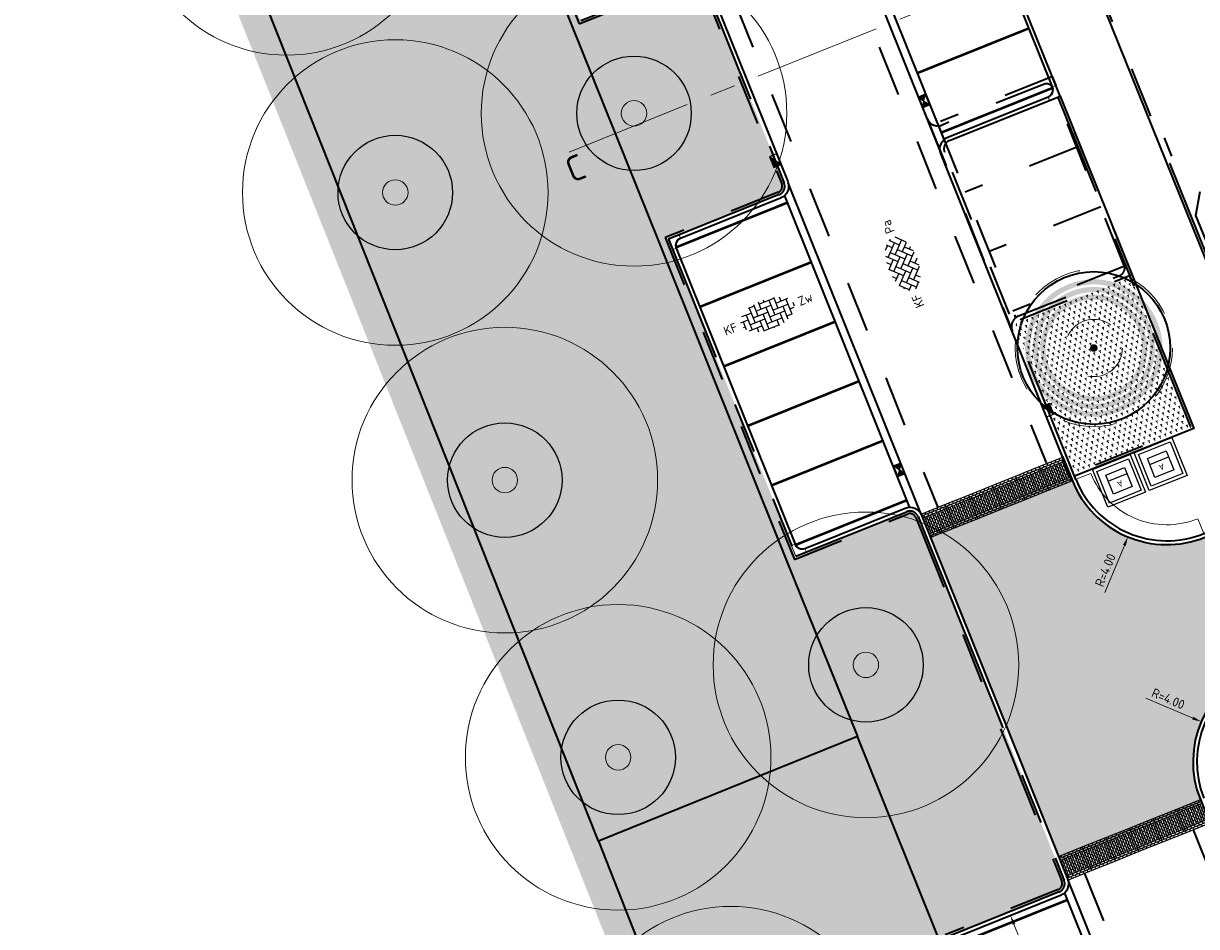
# Model space of a CAD drawing. Header units: metres. Extents: x 126075 to 126745, y 502461 to 502767.
# Tile 44 of 94: x 126473 to 126519, y 502572 to 502608. Entities that reach past the tile are written whole.
import ezdxf
from ezdxf.enums import TextEntityAlignment as Align

# ---------------------------------------------------------------- set-up
doc = ezdxf.new("R2010")
doc.units = ezdxf.units.M
doc.header["$PDSIZE"] = 1
for name, pattern in [('NLCS-HIDDEN', [4, 2, -2]), ('VH-OPSLUITBAND-SO', [10, 4, -2, 2, -2]), ('VH-OPSLUITBAND_VARIANT01-SO', [14, 8, -2, 2, -2]), ('VH-TROTTOIRBAND-SO', [15, 5, -2, 2, -2, 2, -2]), ('VW-21-21_STREEP', [0.42, 0.21, -0.21]), ('ZZ-CENTER-SO', [8, 5, -1, 1, -1]), ('ZZ-HIDDEN-SO', [4, 2, -2])]:
    doc.linetypes.add(name, pattern=pattern)
doc.layers.get('0').update_dxf_attribs({"linetype": 'CONTINUOUS'})
doc.layers.get('DEFPOINTS').update_dxf_attribs({"linetype": 'CONTINUOUS'})
for name, color, linetype, lineweight in [('B-WE-GR-BOOM-S', 90, 'CONTINUOUS', 18), ('B-XX-GR-BOOM-T25', 7, 'CONTINUOUS', 25), ('N-WE-GR-BEPLANTING-A-200', 92, 'CONTINUOUS', 18), ('N-WE-GR-BOOM-S', 90, 'CONTINUOUS', 25), ('N-WE-GR-GRAS-A-200', 62, 'CONTINUOUS', 18), ('N-WE-IE-MEUBILAIR_WEGMEUBILAIR_CONTAINER-S', 7, 'CONTINUOUS', 25), ('N-WE-RI-HWA_KOLK-S-200', 154, 'CONTINUOUS', 25), ('N-WE-VH-DREMPEL_PREFAB_1000-S', 10, 'CONTINUOUS', 25), ('N-WE-VH-GOOT_BSS_ACHTERKANT-G', 170, 'CONTINUOUS', 35), ('N-WE-VH-GOOT_BSS_VOORKANT-G', 170, 'CONTINUOUS', 35), ('N-WE-VH-KANTOPSLUITING_BETONRUG-G', 7, 'ZZ-HIDDEN-SO', 35), ('N-WE-VH-KANTOPSLUITING_OPSLUITBAND_100X200-G', 150, 'VH-OPSLUITBAND-SO', 35), ('N-WE-VH-KANTOPSLUITING_OPSLUITBAND_150X250-G', 150, 'VH-OPSLUITBAND_VARIANT01-SO', 35), ('N-WE-VH-KANTOPSLUITING_TROTTOIRBAND_130X150_250-G', 210, 'VH-TROTTOIRBAND-SO', 35), ('N-WE-VH-KANTOPSLUITING_TROTTOIRBAND_130X150_250_HOEKBLOK-S', 210, 'CONTINUOUS', 25), ('N-WE-VH-KANTOPSLUITING_VOORKANTBAND-G', 50, 'CONTINUOUS', 35), ('N-WE-VH-KANTVERHARDING_STREKLAAG-G', 60, 'CONTINUOUS', 18), ('N-WE-VH-MATERIAALGRENS-G', 7, 'ZZ-HIDDEN-SO', 35), ('N-WE-VH-OPENVERHARDING_BETONSTRAATSTEEN_KEIFORMAAT_ELLEBOOGVERBAND-S-200', 252, 'CONTINUOUS', 25), ('N-WE-VH-OPENVERHARDING_BETONSTRAATSTEEN_KEIFORMAAT_KEPERVERBAND-S-200', 252, 'CONTINUOUS', 25), ('N-WE-VW-MARKERING_PARKEERVAK-G', 7, 'VW-21-21_STREEP', 35), ('N-XX-GR-BOOM-T25', 7, 'CONTINUOUS', 25), ('N01-WE-IE-TERREINAFSCHEIDING_KUNSTMATIG_HEKWERK-G', 20, 'IE-TERREINAFSCHEIDING_KUNSTMATIG-SO', 35), ('N01-WE-OG-WEG_PARKEERPLAATS_INDELING-G', 7, 'CONTINUOUS', 25), ('X-XX-AL-AANPIJLING-G', 7, 'CONTINUOUS', 18), ('X-XX-AL-M', 7, 'CONTINUOUS', 18), ('X-XX-AL-VERWIJZING-S-200', 7, 'CONTINUOUS', 18), ('X-XX-AL-VERWIJZING_DOORSNEDE-G', 7, 'ZZ-CENTER-SO', 18)]:
    doc.layers.add(name, color=color, linetype=linetype, lineweight=lineweight)
doc.layers.add('N-GV-GR-BOOM-BESCHERMDEWORTELRUIMTE-GN', color=7, linetype='NLCS-HIDDEN', lineweight=0, plot=False)
doc.layers.add('N-GV-GR-BOOM_SOORT-V', color=7, linetype='CONTINUOUS', lineweight=18, true_color=0x025a01)
doc.layers.add('N-WE-OG-WEG_WEGVAK_WEGVAKONDERDEEL_PLATEAU-V', color=7, linetype='CONTINUOUS', lineweight=18, true_color=0xffff8f)
doc.layers.add('vrije wortelruimte', color=4, linetype='CONTINUOUS', plot=False)
doc.styles.add('NLCS-ISO', font='NLCS-ISO.ttf')
doc.styles.add('NLCS-ISO-M200-T18', font='NLCS-ISO.ttf', dxfattribs={"height": 0.36})
doc.styles.add('NLCS-ISO-M200-T25', font='NLCS-ISO.ttf', dxfattribs={"height": 0.5})
doc.linetypes.add('IE-TERREINAFSCHEIDING_KUNSTMATIG-SO', pattern='A,4,[82,NLCS.SHX,S=0.75,R=90,X=0,Y=0],4,-2', length=10)
doc.dimstyles.new('NLCS-M200-T18-PIJL_L2_H1', dxfattribs={"dimscale": 0.2, "dimtxt": 2.5, "dimasz": 1.8, "dimexe": 2, "dimexo": 2, "dimgap": 0.7, "dimtad": 1, "dimzin": 0, "dimdsep": 46, "dimtxsty": 'NLCS-ISO-M200-T18', "dimcen": 0, "dimdle": 2, "dimclrd": 256, "dimclre": 256, "dimclrt": 10, "dimadec": 1, "dimazin": 0, "dimtfac": 1, "dimtdec": 3, "dimtofl": 0, "dimtmove": 0, "dimatfit": 3, "dimfxl": 2, "dimfxlon": 1, "dimtfillclr": 256, "dimtolj": 1, "dimtzin": 0, "dimlwd": -1, "dimlwe": -1, "dimarcsym": 0})

# ---------------------------------------------------------------- blocks, each defined once
blk = doc.blocks.new('SVH-TROTTOIRBAND HOEKBLOK_130 150X250_R300_H90INW_VB-MM')
at = {"linetype": 'Continuous', "lineweight": 0}
blk.add_lwpolyline([(450, 150), (450, -300), (300, -300, 0.414214), (0, 0), (0, 150)], format="xyb", close=True, dxfattribs=at)
blk.add_arc((0, -300), 320, 0, 90, dxfattribs=at)
blk = doc.blocks.new('SIE-WEG_CONTAINER_AFVAL')
at = {"flags": 128}
for points in [[(-0.8, -0.8), (-0.8, 0.8), (0.8, 0.8), (0.8, -0.8)], [(0.67, 0.67), (0.67, -0.67), (-0.67, -0.67), (-0.67, 0.67)], [(-0.4, 0.4), (0.4, 0.4), (0.4, -0.4), (-0.4, -0.4)]]:
    blk.add_lwpolyline(points, close=True, dxfattribs=at)
blk.add_lwpolyline([(0.4, -0.15), (-0.4, -0.15)], dxfattribs=at)
at = {"style": 'NLCS-ISO'}
blk.add_text('A', height=0.25, dxfattribs=at).set_placement((0, 0.125), align=Align.MIDDLE_CENTER)
blk = doc.blocks.new('SVH-BSS_KEIFORMAAT_KEPER-SO')
for p, q in [((-2.62, 2.62), (-1.48, 1.48)), ((-2.23, 0.74), (0.01, 2.97)), ((-2.23, 2.23), (-1.61, 2.85)), ((-0.01, 2.97), (1.48, 1.48)), ((0.74, 2.23), (1.39, 2.88)), ((0.74, 0.74), (2.62, 2.62)), ((-5.3, 0.84), (-4.45, 0)), ((-5.2, 0.74), (-3.76, 2.18)), ((-5.2, -0.74), (-2.97, 1.48)), ((-4.61, 1.64), (-4.45, 1.48)), ((-4.61, -1.64), (-2.97, 0)), ((-3.71, 0.74), (-1.48, -1.48)), ((-3.7, 2.21), (-1.48, 0)), ((-2.23, -0.74), (0, 1.48)), ((-2.23, -2.23), (0, 0)), ((-0.74, 2.23), (1.48, 0)), ((-0.74, 0.74), (1.48, -1.48)), ((0.74, -0.74), (2.97, 1.48)), ((0.74, -2.23), (2.97, 0)), ((2.23, 2.23), (4.45, 0)), ((2.23, 0.74), (4.45, -1.48)), ((3.71, 0.74), (4.61, 1.64)), ((3.71, -0.74), (5.3, 0.84)), ((3.76, 2.18), (4.45, 1.48)), ((3.76, 2.18), (4.45, 1.48)), ((5.2, 0.74), (5.45, 0.49)), ((-5.45, -0.49), (-4.45, -1.48)), ((-3.71, -0.74), (-1.61, -2.85)), ((-3.7, -2.21), (-2.97, -1.48)), ((-1.39, -2.88), (0, -1.48)), ((-0.74, -0.74), (1.39, -2.88)), ((-0.74, -2.23), (0.01, -2.97)), ((1.61, -2.85), (2.97, -1.48)), ((2.23, -0.74), (3.7, -2.21)), ((2.23, -2.23), (2.62, -2.62)), ((3.76, -2.18), (5.45, -0.49)), ((5.2, -0.74), (5.3, -0.84)), ((-0.01, -2.97), (0, -2.97))]:
    blk.add_line(p, q)
at = {"style": 'NLCS-ISO'}
blk.add_attdef('FORMAAT', text='', height=1.8, dxfattribs=at).set_placement((-6.53, 0), align=Align.MIDDLE_RIGHT)
blk.add_attdef('KLEUR', text='', height=1.8, dxfattribs=at).set_placement((6.53, 0), align=Align.MIDDLE_LEFT)
at = {"style": 'NLCS-ISO', "flags": 1}
blk.add_attdef('FUNCTIE', text='', height=1.8, dxfattribs=at).set_placement((0, -3.98), align=Align.TOP_CENTER)
blk = doc.blocks.new('B-SGR-BOOM_1E')
blk.add_circle((0, 0), 6.004)
at = {"linetype": 'Continuous'}
blk.add_circle((0, 0), 0.5, dxfattribs=at)
at = {"layer": 'vrije wortelruimte'}
blk.add_circle((0, 0), 2.25, dxfattribs=at)
at = {"layer": 'B-XX-GR-BOOM-T25', "style": 'NLCS-ISO-M200-T25'}
blk.add_attdef('SOORT', text='', height=0.5, dxfattribs=at).set_placement((0, -1.338), align=Align.MIDDLE_CENTER)
blk = doc.blocks.new('B-SGR-BOOM_DYN')
at = {"layer": 'B-WE-GR-BOOM-S'}
blk.add_blockref('B-SGR-BOOM_1E', (0, 0), dxfattribs=at)
blk = doc.blocks.new('SVH-BSS_KEIFORMAAT_ELLEBOOG-SO')
for p, q in [((-3.04, 2.49), (-1.87, 2.49)), ((-2.92, 2.49), (-2.92, -0.66)), ((-1.87, 2.81), (-1.87, 0.39)), ((-0.82, 2.94), (-0.82, 1.44)), ((-0.82, 2.49), (2.33, 2.49)), ((0.23, 2.97), (0.23, 2.49)), ((1.28, 2.49), (1.28, -0.66)), ((2.33, 2.7), (2.33, 0.39)), ((3.38, 2.35), (3.38, 1.44)), ((-5.48, 0.39), (-3.97, 0.39)), ((-5.02, 0.39), (-5.02, -1.24)), ((-4.84, 1.44), (-2.92, 1.44)), ((-3.97, 1.44), (-3.97, -1.71)), ((-2.92, 0.39), (0.23, 0.39)), ((-1.87, 1.44), (1.28, 1.44)), ((-0.82, 0.39), (-0.82, -2.76)), ((0.23, 1.44), (0.23, -1.71)), ((1.28, 0.39), (4.43, 0.39)), ((2.33, 1.44), (4.84, 1.44)), ((3.38, 0.39), (3.38, -2.35)), ((4.43, 1.44), (4.43, -1.71)), ((5.48, 0.39), (5.48, -0.39)), ((-5.39, -0.66), (-5.02, -0.66)), ((-4.52, -1.71), (-1.87, -1.71)), ((-3.97, -0.66), (-0.82, -0.66)), ((-2.92, -1.71), (-2.92, -2.53)), ((-1.87, -0.66), (-1.87, -2.8)), ((-0.82, -1.71), (2.33, -1.71)), ((0.23, -0.66), (3.38, -0.66)), ((1.28, -1.71), (1.28, -2.9)), ((2.33, -0.66), (2.33, -2.71)), ((3.38, -1.71), (4.52, -1.71)), ((4.43, -0.66), (5.39, -0.66)), ((-1.87, -2.76), (1.28, -2.76)), ((0.23, -2.76), (0.23, -2.97))]:
    blk.add_line(p, q)
at = {"style": 'NLCS-ISO'}
blk.add_attdef('FORMAAT', text='', height=1.8, dxfattribs=at).set_placement((-6.53, 0), align=Align.MIDDLE_RIGHT)
blk.add_attdef('KLEUR', text='', height=1.8, dxfattribs=at).set_placement((6.53, 0), align=Align.MIDDLE_LEFT)
at = {"style": 'NLCS-ISO', "flags": 1}
blk.add_attdef('FUNCTIE', text='', height=1.8, dxfattribs=at).set_placement((0, -3.98), align=Align.TOP_CENTER)
blk = doc.blocks.new('reservering 4')
at = {"layer": 'N-WE-VH-MATERIAALGRENS-G'}
blk.add_lwpolyline([(-0.045, -8.985, -0.414214), (0.407, -8.537), (4.697, -8.559, 0.414214), (4.998, -8.26), (5.036, -0.776, 0.414214), (4.738, -0.474), (0.448, -0.452, -0.414214), (0, 0)], format="xyb", dxfattribs=at)
for points in [[(0, 0), (-0.045, -8.985)], [(0.313, -0.431), (0.272, -8.557)], [(0.406, -8.687), (5.146, -8.711), (5.188, -0.326), (0.448, -0.302)], [(5.034, -0.738), (0.311, -0.714)], [(5.024, -3.258), (0.299, -3.234)], [(5.011, -5.778), (0.286, -5.754)], [(4.996, -8.298), (0.273, -8.274)]]:
    blk.add_lwpolyline(points, dxfattribs=at)
blk = doc.blocks.new('*D213')
at = {"layer": 'DEFPOINTS', "color": 0, "transparency": 16777216}
for p in [(126511.4, 502572.898), (126511.454, 502572.919), (126512.437, 502570.315)]:
    blk.add_point(p, dxfattribs=at)
at = {"layer": 'X-XX-AL-M', "transparency": 16777216}
for p, q in [((126511.454, 502572.919), (126511.825, 502573.068)), ((126512.356, 502570.671), (126511.588, 502572.585)), ((126512.49, 502570.337), (126512.861, 502570.486))]:
    blk.add_line(p, q, dxfattribs=at)
for points in [[(126511.532, 502572.563), (126511.643, 502572.607), (126511.454, 502572.919)], [(126512.3, 502570.649), (126512.412, 502570.693), (126512.49, 502570.337)]]:
    blk.add_solid(points, dxfattribs=at)
at = {"layer": 'X-XX-AL-M', "color": 10, "transparency": 16777216, "insert": (126511.675, 502571.509), "char_height": 0.36, "attachment_point": 5, "rotation": 111.8739, "style": 'NLCS-ISO-M200-T18'}
blk.add_mtext('\\A1;2.78', dxfattribs=at)
blk = doc.blocks.new('*D343')
at = {"layer": 'DEFPOINTS', "color": 0, "transparency": 16777216}
for p in [(126517.595, 502591.494), (126516.066, 502587.798)]:
    blk.add_point(p, dxfattribs=at)
at = {"layer": 'X-XX-AL-M', "transparency": 16777216}
blk.add_line((126515.161, 502585.61), (126515.929, 502587.465), dxfattribs=at)
blk.add_solid([(126515.873, 502587.488), (126515.984, 502587.443), (126516.066, 502587.798)], dxfattribs=at)
at = {"layer": 'X-XX-AL-M', "color": 10, "transparency": 16777216, "insert": (126515.181, 502586.494), "char_height": 0.36, "attachment_point": 5, "rotation": 67.5306, "style": 'NLCS-ISO-M200-T18'}
blk.add_mtext('\\A1;R=4.00', dxfattribs=at)
blk = doc.blocks.new('*D344')
at = {"layer": 'DEFPOINTS', "color": 0, "transparency": 16777216}
for p in [(126518.946, 502580.537), (126522.625, 502578.966)]:
    blk.add_point(p, dxfattribs=at)
at = {"layer": 'X-XX-AL-M', "transparency": 16777216}
blk.add_line((126516.768, 502581.467), (126518.615, 502580.679), dxfattribs=at)
blk.add_solid([(126518.639, 502580.734), (126518.592, 502580.624), (126518.946, 502580.537)], dxfattribs=at)
at = {"layer": 'X-XX-AL-M', "color": 10, "transparency": 16777216, "insert": (126517.652, 502581.438), "char_height": 0.36, "attachment_point": 5, "rotation": 336.8749, "style": 'NLCS-ISO-M200-T18'}
blk.add_mtext('\\A1;R=4.00', dxfattribs=at)
blk = doc.blocks.new('SRI-KOLK_STRAAT-SO')
h = blk.add_hatch(color=256)
h.dxf.hatch_style = 1
h.paths.add_polyline_path([(-1.125, 1.5), (-1.125, 0), (0, 0.75)])
h.paths.add_polyline_path([(1.125, 1.5), (0, 0.75), (1.125, 0)])
for p, q in [((-1.125, 0), (1.125, 1.5)), ((1.125, 0), (-1.125, 1.5))]:
    blk.add_line(p, q)
blk.add_lwpolyline([(-1.125, 0), (1.125, 0), (1.125, 1.5), (-1.125, 1.5)], close=True)
blk = doc.blocks.new('SRI-KOLK_TROTTOIR-SO')
blk.add_hatch(color=256).paths.add_polyline_path([(1.125, 1.5), (-1.125, 1.5), (-1.125, 0)])
blk.add_line((-1.125, 0), (1.125, 1.5))
at = {"flags": 128}
blk.add_lwpolyline([(-1.125, 0), (1.125, 0), (1.125, 1.5), (-1.125, 1.5)], close=True, dxfattribs=at)
blk = doc.blocks.new('SAL-VERWIJZING_AANZICHT_BOVEN-SO')
h = blk.add_hatch(color=256)
h.dxf.hatch_style = 1
h.paths.add_polyline_path([(0, 10.25), (-3.12, 7.12), (-2.88, 6.88), (-0.18, 9.58), (-0.18, 0), (0.17, 0), (0.17, 9.58), (2.88, 6.88), (3.12, 7.12)])
at = {"lineweight": 50, "style": 'NLCS-ISO'}
blk.add_attdef('...', text='', height=5, dxfattribs=at).set_placement((-0.02, -0.9), align=Align.TOP_CENTER)
blk = doc.blocks.new('N-SGR-BOOM_BOL_3E')
h = blk.add_hatch(color=256)
h.dxf.hatch_style = 1
edge = h.paths.add_edge_path()
edge.add_arc((0, 0), 0.15, 0, 360)
at = {"layer": 'N-GV-GR-BOOM_SOORT-V', "transparency": 33554495}
h = blk.add_hatch(color=256, dxfattribs=at)
h.dxf.hatch_style = 1
h.paths.add_polyline_path([(-2.7, 0, 1), (2.7, 0, 1)])
h.paths.add_polyline_path([(2.5, 0, -1), (-2.5, 0, -1)], flags=16)
h.paths.add_polyline_path([(1.125, 0, -1), (-1.125, 0, -1)], flags=0)
h.paths.add_polyline_path([(-1.125, -1.9), (1.125, -1.9), (1.125, -1.15), (-1.125, -1.15)], flags=8)
h = blk.add_hatch(color=256, dxfattribs=at)
h.dxf.hatch_style = 1
edge = h.paths.add_edge_path(flags=16)
edge.add_arc((0, 0), 2.2, 0, 360)
edge = h.paths.add_edge_path()
edge.add_arc((0, 0), 2.4, 0, 360)
h = blk.add_hatch(color=256, dxfattribs=at)
h.dxf.hatch_style = 1
edge = h.paths.add_edge_path()
edge.add_arc((0, 0), 2.1, 0, 360)
edge = h.paths.add_edge_path(flags=16)
edge.add_arc((0, 0), 1.9, 0, 360)
at = {"lineweight": 35}
blk.add_circle((0, 0), 3, dxfattribs=at)
at = {"layer": 'N-GV-GR-BOOM-BESCHERMDEWORTELRUIMTE-GN'}
for radius in [3.09, 1.125]:
    blk.add_circle((0, 0), radius, dxfattribs=at)
at = {"layer": 'N-XX-GR-BOOM-T25', "style": 'NLCS-ISO-M200-T25'}
blk.add_attdef('SOORT', text='', height=0.5, dxfattribs=at).set_placement((0, -1.525), align=Align.MIDDLE_CENTER)
blk = doc.blocks.new('SVH-DREMPEL_PREFAB_1000X1000_STRAATSTEENMOTIEF')
h = blk.add_hatch(color=253)
h.dxf.hatch_style = 1
h.paths.add_polyline_path([(1, -0.167), (1, 0), (0, 0), (0, -0.167), (0.083, -0.167), (0.083, -0.333), (0.167, -0.333), (0.167, -0.167), (0.333, -0.167), (0.333, -0.833), (0.417, -0.833), (0.417, -0.167), (0.583, -0.167), (0.583, -0.333), (0.667, -0.333), (0.667, -0.167), (0.833, -0.167), (0.833, -0.833), (0.917, -0.833), (0.917, -0.167)])
at = {"color": 0}
blk.add_lwpolyline([(0, -1), (0, 0), (1, 0), (1, -1)], close=True, dxfattribs=at)
for points in [[(0.083, 0), (0.083, -0.083)], [(0.25, 0), (0.25, -0.083)], [(1, -0.083), (0, -0.083)], [(1, -0.167), (0, -0.167)], [(0.083, -0.25), (0, -0.25)], [(0.083, -0.417), (0, -0.417)], [(0.083, -0.167), (0.083, -0.917)], [(0.167, -0.333), (0.083, -0.333)], [(0.167, -0.083), (0.167, -0.833)], [(0.25, -0.25), (0.167, -0.25)], [(0.25, -0.417), (0.167, -0.417)], [(0.25, -0.167), (0.25, -0.917)], [(0.333, -0.333), (0.25, -0.333)], [(0.333, -0.083), (0.333, -0.833)], [(0.417, -0.25), (0.333, -0.25)], [(0.417, -0.417), (0.333, -0.417)], [(0.417, 0), (0.417, -0.083)], [(0.417, -0.167), (0.417, -0.917)], [(0.5, -0.333), (0.417, -0.333)], [(0.5, -0.083), (0.5, -0.833)], [(0.583, -0.25), (0.5, -0.25)], [(0.583, -0.417), (0.5, -0.417)], [(0.583, 0), (0.583, -0.083)], [(0.583, -0.167), (0.583, -0.917)], [(0.667, -0.333), (0.583, -0.333)], [(0.667, -0.083), (0.667, -0.833)], [(0.75, -0.25), (0.667, -0.25)], [(0.75, -0.417), (0.667, -0.417)], [(0.75, 0), (0.75, -0.083)], [(0.75, -0.167), (0.75, -0.917)], [(0.833, -0.333), (0.75, -0.333)], [(0.833, -0.083), (0.833, -0.833)], [(0.917, -0.25), (0.833, -0.25)], [(0.917, -0.417), (0.833, -0.417)], [(0.917, 0), (0.917, -0.083)], [(0.917, -0.167), (0.917, -0.917)], [(1, -0.333), (0.917, -0.333)], [(0.083, -0.583), (0, -0.583)], [(0.083, -0.75), (0, -0.75)], [(1, -0.833), (0, -0.833)], [(1, -0.917), (0, -0.917)], [(0.167, -0.5), (0.083, -0.5)], [(0.167, -0.667), (0.083, -0.667)], [(0.25, -0.583), (0.167, -0.583)], [(0.25, -0.75), (0.167, -0.75)], [(0.167, -0.917), (0.167, -1)], [(0.333, -0.5), (0.25, -0.5)], [(0.333, -0.667), (0.25, -0.667)], [(0.417, -0.583), (0.333, -0.583)], [(0.417, -0.75), (0.333, -0.75)], [(0.333, -0.917), (0.333, -1)], [(0.5, -0.5), (0.417, -0.5)], [(0.5, -0.667), (0.417, -0.667)], [(0.583, -0.583), (0.5, -0.583)], [(0.583, -0.75), (0.5, -0.75)], [(0.5, -0.917), (0.5, -1)], [(0.667, -0.5), (0.583, -0.5)], [(0.667, -0.667), (0.583, -0.667)], [(0.75, -0.583), (0.667, -0.583)], [(0.75, -0.75), (0.667, -0.75)], [(0.667, -0.917), (0.667, -1)], [(0.833, -0.5), (0.75, -0.5)], [(0.833, -0.667), (0.75, -0.667)], [(0.917, -0.583), (0.833, -0.583)], [(0.917, -0.75), (0.833, -0.75)], [(0.833, -0.917), (0.833, -1)], [(1, -0.5), (0.917, -0.5)], [(1, -0.667), (0.917, -0.667)]]:
    blk.add_lwpolyline(points, dxfattribs=at)

msp = doc.modelspace()

# ---------------------------------------------------------------- hatches: boundary and pattern name
at = {"layer": 'N-WE-GR-BEPLANTING-A-200', "transparency": 33554559}
h = msp.add_hatch(dxfattribs=at)
h.set_pattern_fill('AGR-BEPLANTING_SOORT_01-SO', color=256, scale=0.2, pattern_type=2)
h.set_pattern_definition([(82.04078, (126519.37359, 502677.12643), (-0.18208446, 0.1420513), [0.0577352, -0.1732052]), (142.04078, (126519.37359, 502677.12643), (-0.21406226, -0.0866641), [0.0577352, -0.1732052]), (292.04078, (126519.37359, 502677.12643), (0.1820844, -0.14205137), [0.05, -0.35])])
edge = h.paths.add_edge_path()
edge.add_line((126516.155, 502598.075), (126511.827, 502596.339))
edge.add_arc((126512.018, 502596.027), 0.366, 121.3549, 204.1255)
edge.add_line((126511.684, 502595.877), (126513.934, 502590.274))
edge.add_line((126513.934, 502590.274), (126518.53, 502592.119))
edge.add_line((126518.53, 502592.119), (126516.155, 502598.075))
at = {"layer": 'N-WE-GR-GRAS-A-200', "transparency": 33554559}
h = msp.add_hatch(dxfattribs=at)
h.set_pattern_fill('AGR-GRAS_02-SO', color=256, scale=0.2, pattern_type=2)
h.set_pattern_definition([(21.5801, (126551.914, 502551.3593), (1.124204, 2.595413), [0.5, -1.5]), (21.5801, (126552.4955, 502552.8798), (1.124204, 2.595413), [0.5, -1.5]), (111.5801, (126551.8425, 502552.0838), (-2.595413, 1.124204), [0.5, -1.5]), (111.5801, (126552.329, 502553.029), (-2.595413, 1.124204), [0.5, -1.5]), (66.5801, (126551.771, 502552.8083), (-0.735605, 1.859808), [0.5, -2.328427]), (156.5801, (126552.9369, 502551.7639), (-1.859808, -0.735605), [0.5, -2.328427]), (48.1452, (126552.1583, 502552.1012), (1.859808, 0.7356045), [0.5, -3.972136]), (48.1452, (126552.6274, 502553.3621), (1.859808, 0.7356045), [0.5, -3.972136]), (85.0151, (126553.2159, 502551.87425), (-0.7356045, 1.859808), [0.5, -3.972136]), (85.0151, (126552.0479, 502552.3801), (-0.7356045, 1.859808), [0.5, -3.972136]), (85.0151, (126552.8828, 502552.17265), (-0.7356045, 1.859808), [0.5, -3.972136]), (138.1452, (126551.5094, 502552.3822), (-0.7356045, 1.859808), [0.5, -3.972136]), (175.0151, (126552.1756, 502551.7854), (-1.859808, -0.7356045), [0.5, -3.972136])])
edge = h.paths.add_edge_path()
edge.add_line((126531.185, 502530.4), (126527.141, 502540.473))
edge.add_line((126527.141, 502540.473), (126526.445, 502540.193))
edge.add_line((126526.445, 502540.193), (126521.304, 502553))
edge.add_line((126521.304, 502553), (126522, 502553.279))
edge.add_line((126522, 502553.279), (126521.638, 502554.179))
edge.add_arc((126521.314, 502554.049), 0.35, 21.8739, 111.8739)
edge.add_line((126521.183, 502554.374), (126516.831, 502552.627))
edge.add_line((126516.831, 502552.627), (126509.013, 502572.101))
edge.add_line((126509.013, 502572.101), (126513.365, 502573.848))
edge.add_arc((126513.235, 502574.173), 0.35, 291.8739, 381.8739)
edge.add_line((126513.559, 502574.303), (126507.822, 502588.595))
edge.add_arc((126507.497, 502588.464), 0.35, 21.8739, 111.8739)
edge.add_line((126507.367, 502588.789), (126503.014, 502587.042))
edge.add_line((126503.014, 502587.042), (126498.013, 502599.5))
edge.add_line((126498.013, 502599.5), (126502.365, 502601.247))
edge.add_arc((126502.235, 502601.572), 0.35, 291.8739, 381.8739)
edge.add_line((126502.559, 502601.703), (126499.372, 502609.642))
edge.add_arc((126499.047, 502609.511), 0.35, 21.8739, 111.8739)
edge.add_line((126498.917, 502609.836), (126494.565, 502608.089))
edge.add_line((126494.565, 502608.089), (126486.746, 502627.563))
edge.add_line((126486.746, 502627.563), (126490.495, 502629.068))
edge.add_line((126490.495, 502629.068), (126488.121, 502634.982))
edge.add_arc((126487.212, 502632.281), 2.85, 71.3984, 111.8739)
edge.add_line((126486.15, 502634.926), (126472.667, 502629.513))
edge.add_line((126472.667, 502629.513), (126510.311, 502535.003))
edge.add_line((126510.311, 502535.003), (126514.126, 502524.9))
edge.add_arc((126515.654, 502527.365), 2.9, 238.2095, 291.6146)
edge.add_line((126516.722, 502524.669), (126531.185, 502530.4))
at = {"layer": 'N-WE-OG-WEG_WEGVAK_WEGVAKONDERDEEL_PLATEAU-V', "transparency": 33554687}
h = msp.add_hatch(color=256, dxfattribs=at)
h.dxf.hatch_style = 1
h.paths.add_polyline_path([(126520.389, 502584.534), (126520.017, 502585.462), (126519.644, 502586.39), (126519.271, 502587.318), (126519.085, 502587.782, -0.414188), (126513.883, 502590.004), (126513.806, 502589.973), (126512.955, 502589.632), (126512.027, 502589.259), (126511.099, 502588.886), (126510.171, 502588.514), (126509.243, 502588.141), (126508.315, 502587.769), (126511.91, 502578.814), (126513.345, 502575.241), (126514.273, 502575.613), (126515.201, 502575.986), (126516.129, 502576.358), (126517.057, 502576.731), (126517.985, 502577.104), (126518.913, 502577.476, -0.4142), (126521.134, 502582.678), (126520.762, 502583.606)])

# ---------------------------------------------------------------- linework, layer by layer
at = {"layer": 'N-WE-VH-GOOT_BSS_ACHTERKANT-G'}
for points in [[(126502.053, 502620.317), (126508.831, 502603.419)], [(126507.49, 502588.978), (126502.585, 502601.196)], [(126521.307, 502554.563), (126513.585, 502573.797)]]:
    msp.add_lwpolyline(points, dxfattribs=at)
at = {"layer": 'N-WE-VH-GOOT_BSS_VOORKANT-G'}
for points in [[(126501.601, 502620.598), (126508.699, 502602.903)], [(126507.942, 502588.697), (126502.717, 502601.712)], [(126521.759, 502554.282), (126513.717, 502574.313)]]:
    msp.add_lwpolyline(points, dxfattribs=at)
at = {"layer": 'N-WE-VH-KANTOPSLUITING_BETONRUG-G'}
msp.add_lwpolyline([(126490.458, 502629.161), (126486.616, 502627.619), (126494.509, 502607.959), (126498.954, 502609.743, -0.414214), (126499.279, 502609.604), (126502.467, 502601.665, -0.414214), (126502.328, 502601.34), (126497.883, 502599.556), (126502.959, 502586.912), (126507.404, 502588.696, -0.414214), (126507.729, 502588.557), (126508.083, 502587.676), (126511.678, 502578.72), (126513.113, 502575.148), (126513.467, 502574.266, -0.414214), (126513.328, 502573.941), (126508.883, 502572.156)], format="xyb", dxfattribs=at)
at = {"layer": 'N-WE-VH-KANTOPSLUITING_OPSLUITBAND_100X200-G', "flags": 128}
for points in [[(126522.959, 502589.499), (126506.586, 502630.024)], [(126513.312, 502605.077), (126518.528, 502592.118), (126513.936, 502590.275)]]:
    msp.add_lwpolyline(points, dxfattribs=at)
at = {"layer": 'N-WE-VH-KANTOPSLUITING_OPSLUITBAND_150X250-G'}
msp.add_lwpolyline([(126514.022, 502590.06, 0.414224), (126519.03, 502587.922), (126519.03, 502587.922), (126571.414, 502608.955), (126573.551, 502603.563), (126521.19, 502582.539, 0.414203), (126519.052, 502577.532)], format="xyb", dxfattribs=at)
at = {"layer": 'N-WE-VH-KANTOPSLUITING_OPSLUITBAND_150X250-G', "flags": 128}
msp.add_lwpolyline([(126508.176, 502587.713), (126511.771, 502578.758), (126513.205, 502575.185)], dxfattribs=at)
at = {"layer": 'N-WE-VH-KANTOPSLUITING_TROTTOIRBAND_130X150_250-G'}
for points in [[(126489.768, 502633.565), (126491.293, 502629.766, -0.414214), (126491.099, 502629.31), (126486.746, 502627.563), (126494.565, 502608.089), (126498.917, 502609.836, -0.414214), (126499.372, 502609.642), (126502.559, 502601.703, -0.414214), (126502.365, 502601.247), (126498.013, 502599.5), (126503.014, 502587.042), (126507.367, 502588.789, -0.414214), (126507.822, 502588.595), (126508.176, 502587.713)], [(126514.018, 502590.058), (126508.861, 502602.915, -0.414214), (126509.056, 502603.37), (126513.404, 502605.114), (126506.53, 502622.252), (126502.131, 502620.487)], [(126513.205, 502575.185), (126513.559, 502574.303, -0.414214), (126513.365, 502573.848), (126509.013, 502572.101), (126516.831, 502552.627), (126521.183, 502554.374, -0.414214), (126521.638, 502554.179), (126522, 502553.279), (126521.304, 502553), (126526.445, 502540.193), (126527.141, 502540.473), (126531.223, 502530.307)]]:
    msp.add_lwpolyline(points, format="xyb", dxfattribs=at)
at = {"layer": 'N-WE-VH-KANTOPSLUITING_VOORKANTBAND-G'}
for points in [[(126489.922, 502633.626), (126491.432, 502629.821, -0.414214), (126491.155, 502629.171), (126487.22, 502627.591, 0.414214), (126487.053, 502627.201), (126494.536, 502608.562, 0.414214), (126494.926, 502608.396), (126498.861, 502609.975, -0.414214), (126499.511, 502609.698), (126502.699, 502601.758, -0.414214), (126502.421, 502601.108), (126498.486, 502599.529, 0.414214), (126498.32, 502599.138), (126502.986, 502587.515, 0.414214), (126503.376, 502587.348), (126507.311, 502588.928, -0.414214), (126507.961, 502588.65), (126511.91, 502578.814), (126513.699, 502574.359, -0.414214), (126513.421, 502573.709), (126509.486, 502572.129, 0.414214)], [(126513.879, 502590.002), (126508.718, 502602.857, -0.414306), (126508.996, 502603.507), (126512.93, 502605.086, 0.414214), (126513.097, 502605.476), (126506.558, 502621.778, 0.414214), (126506.168, 502621.945), (126502.186, 502620.348, -0.414214), (126501.601, 502620.598)], [(126513.498, 502590.962), (126513.883, 502590.004, 0.414224), (126519.086, 502587.782), (126571.33, 502608.759), (126573.357, 502603.646), (126521.134, 502582.678, 0.414203), (126518.913, 502577.476), (126519.285, 502576.548), (126522.016, 502575.382), (126528.706, 502558.719), (126527.539, 502555.988), (126528.322, 502554.039), (126531.053, 502552.873), (126537.742, 502536.211), (126536.576, 502533.479), (126536.947, 502532.555)]]:
    msp.add_lwpolyline(points, format="xyb", dxfattribs=at)
msp.add_lwpolyline([(126522.866, 502589.462), (126506.437, 502630.126)], dxfattribs=at)
at = {"layer": 'N-WE-VH-KANTOPSLUITING_VOORKANTBAND-G', "flags": 128}
msp.add_lwpolyline([(126513.405, 502605.115), (126518.658, 502592.063), (126513.973, 502590.182)], dxfattribs=at)
at = {"layer": 'N-WE-VH-KANTVERHARDING_STREKLAAG-G', "flags": 128}
msp.add_lwpolyline([(126514.607, 502590.295, 0.415929), (126518.812, 502588.513), (126519.05, 502587.93, -0.415929), (126514.022, 502590.06)], format="xyb", close=True, dxfattribs=at)
at = {"layer": 'N-WE-VH-MATERIAALGRENS-G', "flags": 128}
for points in [[(126544.156, 502698.388), (126476.13, 502670.848), (126487.721, 502642.021), (126490.652, 502633.645), (126508.592, 502588.958)], [(126519.124, 502599.464), (126518.737, 502600.422), (126518.987, 502601.788), (126517.889, 502602.52), (126517.502, 502603.478)], [(126518.636, 502576.287), (126536.001, 502533.032)], [(126514.367, 502574.574), (126531.732, 502531.319)]]:
    msp.add_lwpolyline(points, dxfattribs=at)
msp.add_lwpolyline([(126550.615, 502675.235), (126548.432, 502676.164, 0.210912), (126543.722, 502676.368), (126491.925, 502655.398, 0.419272), (126489.363, 502649.2), (126512.849, 502590.702)], format="xyb", dxfattribs=at)
at = {"layer": 'N-WE-VW-MARKERING_PARKEERVAK-G', "ltscale": 5, "const_width": 0.1}
for points in [[(126512.173, 502607.78), (126507.788, 502606.021)], [(126513.109, 502605.44), (126508.726, 502603.682)], [(126498.308, 502599.174), (126502.69, 502600.934)], [(126499.244, 502596.835), (126503.629, 502598.595)], [(126500.183, 502594.496), (126504.568, 502596.256)], [(126501.122, 502592.157), (126505.507, 502593.918)], [(126502.061, 502589.819), (126506.446, 502591.579)], [(126503.002, 502587.481), (126507.385, 502589.241)], [(126509.308, 502571.775), (126513.69, 502573.534)]]:
    msp.add_lwpolyline(points, dxfattribs=at)
at = {"layer": 'N01-WE-IE-TERREINAFSCHEIDING_KUNSTMATIG_HEKWERK-G', "flags": 128}
msp.add_lwpolyline([(126473.749, 502629.516), (126487.061, 502634.861), (126489.372, 502629.048), (126486.226, 502627.785), (126494.193, 502607.94), (126497.641, 502599.351), (126502.643, 502586.892), (126505.447, 502579.958), (126495.262, 502575.84), (126480.928, 502611.899), (126481.887, 502612.32), (126479.366, 502618.512), (126478.419, 502618.124)], close=True, dxfattribs=at)
msp.add_lwpolyline([(126495.262, 502575.84), (126501.487, 502560.021), (126511.791, 502564.157), (126505.447, 502579.958)], dxfattribs=at)
at = {"layer": 'X-XX-AL-AANPIJLING-G', "flags": 128}
msp.add_lwpolyline([(126507.18, 502628.286), (126522.871, 502589.464)], dxfattribs=at)
at = {"layer": 'X-XX-AL-VERWIJZING_DOORSNEDE-G', "flags": 128}
msp.add_lwpolyline([(126494.108, 502602.919), (126516.791, 502612.026)], dxfattribs=at)

# ---------------------------------------------------------------- block references
at = {"layer": 'B-WE-GR-BOOM-S', "rotation": 5.229815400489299}
for p in [(126483.011, 502612.73), (126496.659, 502604.44), (126487.278, 502601.329), (126491.582, 502590.029), (126505.772, 502582.769), (126496.036, 502579.136), (126500.46, 502567.274)]:
    msp.add_blockref('B-SGR-BOOM_DYN', p, dxfattribs=at)
at = {"layer": 'N-WE-GR-BOOM-S', "rotation": 22.04078480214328}
msp.add_blockref('N-SGR-BOOM_BOL_3E', (126514.727, 502595.22), dxfattribs=at)
at = {"layer": 'N-WE-IE-MEUBILAIR_WEGMEUBILAIR_CONTAINER-S', "rotation": 201.873887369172}
for p in [(126517.352, 502590.657), (126515.716, 502590)]:
    msp.add_blockref('SIE-WEG_CONTAINER_AFVAL', p, dxfattribs=at)
at = {"layer": 'N-WE-RI-HWA_KOLK-S-200', "xscale": 0.2, "yscale": 0.2, "zscale": 0.2}
for name, p, rotation in [('SRI-KOLK_STRAAT-SO', (126507.91, 502604.87), 291.8558027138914), ('SRI-KOLK_TROTTOIR-SO', (126502.346, 502602.637), 111.8738873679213), ('SRI-KOLK_TROTTOIR-SO', (126512.787, 502592.722), 291.8558027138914), ('SRI-KOLK_STRAAT-SO', (126507.223, 502590.488), 111.8738873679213)]:
    msp.add_blockref(name, p, dxfattribs=dict(at, rotation=rotation))
at = {"layer": 'N-WE-VH-DREMPEL_PREFAB_1000-S'}
for p, rotation in [((126513.883, 502590.004), 201.8738873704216), ((126512.027, 502589.259), 201.8738873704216), ((126512.955, 502589.632), 201.8738873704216), ((126511.099, 502588.886), 201.8738873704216), ((126510.171, 502588.514), 201.8738873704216), ((126509.243, 502588.141), 201.8738873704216), ((126517.985, 502577.104), 21.87388736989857), ((126517.057, 502576.731), 21.87388736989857), ((126515.201, 502575.986), 21.87388736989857), ((126516.129, 502576.358), 21.87388736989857), ((126514.273, 502575.613), 21.87388736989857), ((126513.345, 502575.241), 21.87388736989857)]:
    msp.add_blockref('SVH-DREMPEL_PREFAB_1000X1000_STRAATSTEENMOTIEF', p, dxfattribs=dict(at, rotation=rotation))
at = {"layer": 'N-WE-VH-KANTOPSLUITING_TROTTOIRBAND_130X150_250_HOEKBLOK-S', "xscale": 0.001, "yscale": 0.001, "zscale": 0.001}
for p, rotation in [((126513.097, 502605.476), 291.8558027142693), ((126498.32, 502599.138), 111.8738873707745), ((126503.376, 502587.348), 201.8738873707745)]:
    msp.add_blockref('SVH-TROTTOIRBAND HOEKBLOK_130 150X250_R300_H90INW_VB-MM', p, dxfattribs=dict(at, rotation=rotation))
at = {"layer": 'N-WE-VH-OPENVERHARDING_BETONSTRAATSTEEN_KEIFORMAAT_ELLEBOOGVERBAND-S-200', "xscale": 0.2, "yscale": 0.2, "zscale": 0.2, "rotation": 21.87388737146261}
msp.add_blockref('SVH-BSS_KEIFORMAAT_ELLEBOOG-SO', (126501.906, 502596.545), dxfattribs=at).add_auto_attribs({'FORMAAT': 'KF', 'KLEUR': 'Zw'})
at = {"layer": 'N-WE-VH-OPENVERHARDING_BETONSTRAATSTEEN_KEIFORMAAT_KEPERVERBAND-S-200', "xscale": 0.2, "yscale": 0.2, "zscale": 0.2, "rotation": 111.87}
msp.add_blockref('SVH-BSS_KEIFORMAAT_KEPER-SO', (126507.23, 502598.523), dxfattribs=at).add_auto_attribs({'FORMAAT': 'KF', 'KLEUR': 'Pa'})
at = {"layer": 'N01-WE-OG-WEG_PARKEERPLAATS_INDELING-G', "rotation": 22.14582441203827}
msp.add_blockref('reservering 4', (126508.177, 502604.232), dxfattribs=at)
at = {"layer": 'X-XX-AL-VERWIJZING-S-200', "xscale": 0.2, "yscale": 0.2, "zscale": 0.2, "rotation": 21.87388737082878}
msp.add_blockref('SAL-VERWIJZING_AANZICHT_BOVEN-SO', (126494.108, 502602.919), dxfattribs=at).add_auto_attribs({'...': 'C'})

# ---------------------------------------------------------------- dimensions: what is measured, and where the dimension line sits
at = {"layer": 'X-XX-AL-M'}
for center, mpoint, picture, middle in [((126517.595, 502591.494), (126516.066, 502587.798), '*D343', (126515.181, 502586.494)), ((126522.625, 502578.966), (126518.946, 502580.537), '*D344', (126517.652, 502581.438))]:
    dim = msp.add_radius_dim(center=center, mpoint=mpoint, dimstyle='NLCS-M200-T18-PIJL_L2_H1', override={"dimpost": 'R=<>'}, dxfattribs=at)
    dim.commit()
    dim.dimension.update_dxf_attribs({"geometry": picture, "text_midpoint": middle})
dim = msp.add_aligned_dim(p1=(126512.437, 502570.315), p2=(126511.4, 502572.898), distance=-0.058, dimstyle='NLCS-M200-T18-PIJL_L2_H1', dxfattribs=at)
dim.commit()
dim.dimension.update_dxf_attribs({"geometry": '*D213', "text_midpoint": (126511.675, 502571.509)})

doc.saveas('drawing.dxf')
